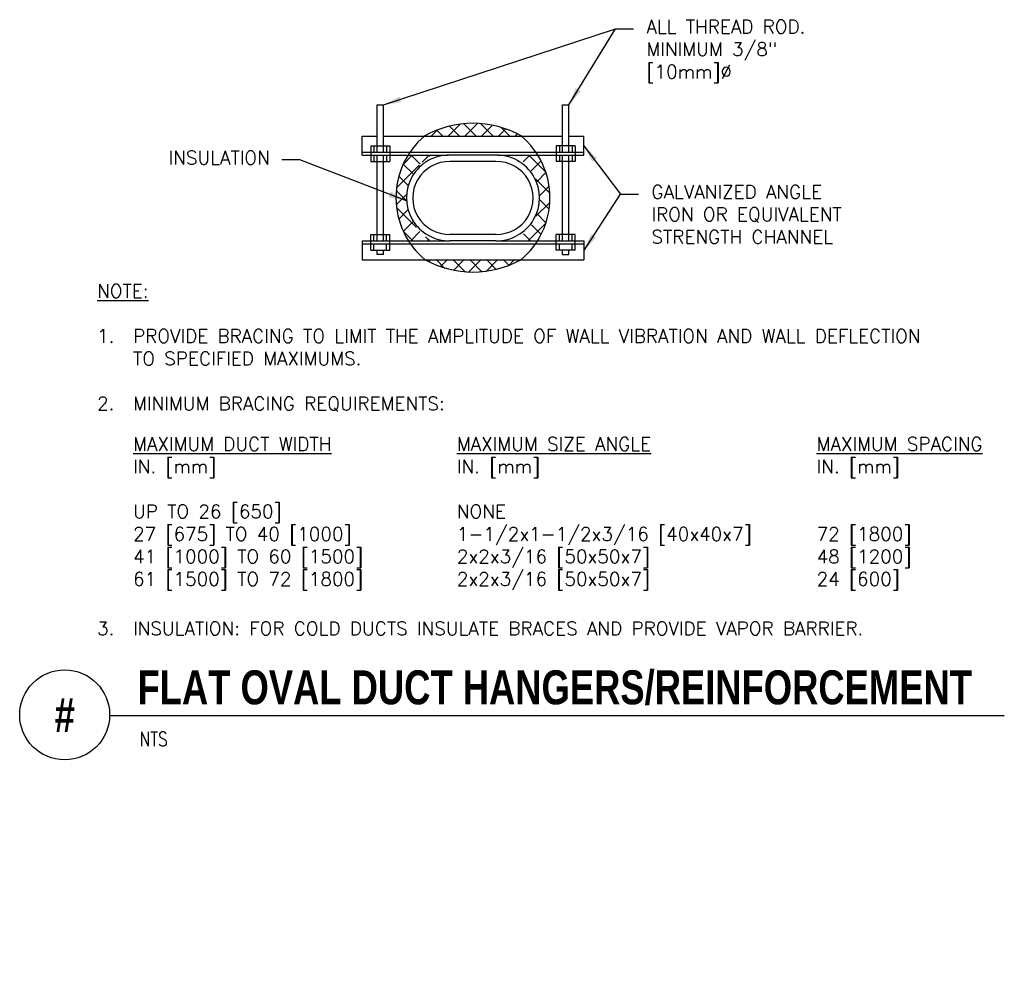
# Model space of a CAD drawing. Header units: inches. Extents: x 0.34 to 7.18, y -1.3 to 5.33.
import ezdxf
from ezdxf.enums import TextEntityAlignment as Align

# ---------------------------------------------------------------- set-up
doc = ezdxf.new("R2010")
doc.units = ezdxf.units.IN
doc.header["$MEASUREMENT"] = 0
for name, color, linetype in [('M-DETL-HEVY', 5, 'Continuous'), ('M-DETL-MEDM', 4, 'Continuous'), ('M-DETL-PATT', 8, 'Continuous'), ('M-DETL-TEXT', 2, 'Continuous')]:
    doc.layers.add(name, color=color, linetype=linetype)
doc.styles.add('BOLD', font='bold.shx', dxfattribs={"width": 0.9})
doc.styles.add('Romans', font='romans.shx')
doc.dimstyles.new('VA-Lead', dxfattribs={"dimtxt": 0.09375, "dimasz": 0.125, "dimexe": 0.125, "dimexo": 0.03125, "dimgap": 0.02, "dimtad": 1, "dimdec": 5, "dimzin": 0, "dimdsep": 46, "dimlunit": 4, "dimtxsty": 'Romans', "dimcen": 0.125, "dimclrd": 256, "dimclre": 256, "dimclrt": 256, "dimadec": 0, "dimazin": 0, "dimtfac": 1, "dimtdec": 5, "dimtofl": 0, "dimtmove": 0, "dimatfit": 3, "dimfxl": 1, "dimfrac": 2, "dimtolj": 1, "dimtzin": 0, "dimlwd": -1, "dimlwe": -1, "dimarcsym": 0})

msp = doc.modelspace()

# ---------------------------------------------------------------- linework, layer by layer
at = {"layer": 'M-DETL-HEVY', "linetype": 'Continuous'}
for p, q in [((3.6467, 4.3884), (3.3276, 4.3884)), ((3.6467, 4.3443), (3.3276, 4.3443)), ((3.6467, 3.8384), (3.3276, 3.8384)), ((3.6467, 3.7944), (3.3276, 3.7944))]:
    msp.add_line(p, q, dxfattribs=at)
for centre, radius, start, end in [((3.3217, 4.0914), 0.2971, 88.65803, 271.34197), ((3.6526, 4.0914), 0.2971, 268.65803, 91.34197), ((3.3217, 4.0914), 0.253, 88.65803, 271.34197), ((3.6526, 4.0914), 0.253, 268.65803, 91.34197)]:
    msp.add_arc(centre, radius, start, end, dxfattribs=at)
at = {"layer": 'M-DETL-MEDM', "linetype": 'Continuous'}
for p, q in [((2.8208, 4.4104), (2.8208, 4.7374)), ((2.8208, 4.7374), (2.8648, 4.7374)), ((2.8648, 4.4104), (2.8648, 4.7374)), ((4.11, 4.4104), (4.11, 4.7374)), ((4.11, 4.7374), (4.154, 4.7374)), ((4.154, 4.4104), (4.154, 4.7374)), ((2.7174, 4.5204), (2.8208, 4.5204)), ((2.7174, 4.3884), (2.7174, 4.5204)), ((2.8648, 4.5204), (4.11, 4.5204)), ((4.154, 4.5204), (4.2574, 4.5204)), ((4.2574, 4.3884), (4.2574, 4.5204)), ((2.7768, 4.4544), (2.7768, 4.3444)), ((2.7768, 4.4544), (2.9088, 4.4544)), ((2.7988, 4.4544), (2.7988, 4.4104)), ((2.8868, 4.4544), (2.8868, 4.4104)), ((2.9088, 4.4544), (2.9088, 4.3444)), ((4.066, 4.4544), (4.066, 4.3444)), ((4.198, 4.4544), (4.066, 4.4544)), ((4.088, 4.4544), (4.088, 4.4104)), ((4.176, 4.4544), (4.176, 4.4104)), ((4.198, 4.4544), (4.198, 4.3444)), ((2.7174, 4.4104), (4.2574, 4.4104)), ((2.7174, 4.3884), (3.3152, 4.3884)), ((2.7988, 4.3884), (2.7988, 4.3444)), ((2.8208, 3.7944), (2.8208, 4.3884)), ((2.8648, 3.7944), (2.8648, 4.3884)), ((2.8868, 4.3884), (2.8868, 4.3444)), ((3.6591, 4.3884), (4.2574, 4.3884)), ((4.088, 4.3884), (4.088, 4.3444)), ((4.11, 3.7944), (4.11, 4.3884)), ((4.154, 3.7944), (4.154, 4.3884)), ((4.176, 4.3884), (4.176, 4.3444)), ((2.7768, 4.3444), (2.9088, 4.3444)), ((4.198, 4.3444), (4.066, 4.3444)), ((2.7768, 3.7284), (2.7768, 3.8384)), ((2.7768, 3.8384), (2.9088, 3.8384)), ((2.7988, 3.7944), (2.7988, 3.8384)), ((2.8868, 3.7944), (2.8868, 3.8384)), ((2.9088, 3.7284), (2.9088, 3.8384)), ((4.066, 3.7284), (4.066, 3.8384)), ((4.198, 3.8384), (4.066, 3.8384)), ((4.088, 3.7944), (4.088, 3.8384)), ((4.176, 3.7944), (4.176, 3.8384)), ((4.198, 3.7284), (4.198, 3.8384)), ((2.7174, 3.7944), (3.3153, 3.7944)), ((2.7174, 3.7944), (2.7174, 3.6624)), ((2.7174, 3.7724), (4.2574, 3.7724)), ((2.7988, 3.7284), (2.7988, 3.7724)), ((2.8868, 3.7284), (2.8868, 3.7724)), ((3.6591, 3.7944), (4.2574, 3.7944)), ((4.088, 3.7284), (4.088, 3.7724)), ((4.176, 3.7284), (4.176, 3.7724)), ((4.2574, 3.7944), (4.2574, 3.6624)), ((2.7768, 3.7284), (2.9088, 3.7284)), ((2.8211, 3.6991), (2.8211, 3.7284)), ((2.8651, 3.6991), (2.8211, 3.6991)), ((2.8651, 3.6991), (2.8651, 3.7284)), ((4.198, 3.7284), (4.066, 3.7284)), ((4.1097, 3.6991), (4.1097, 3.7284)), ((4.1097, 3.6991), (4.1537, 3.6991)), ((4.1537, 3.6991), (4.1537, 3.7284)), ((2.7174, 3.6624), (4.2574, 3.6624))]:
    msp.add_line(p, q, dxfattribs=at)
for centre, radius, start, end in [((3.4874, 3.9216), 0.6883, 60.45701, 119.54299), ((3.5115, 4.0933), 0.5594, 130.22656, 230.37487), ((3.4633, 4.0933), 0.5594, 309.62513, 49.77344), ((3.4874, 4.2649), 0.6883, 241.09965, 298.90035)]:
    msp.add_arc(centre, radius, start, end, dxfattribs=at)
at = {"layer": 'M-DETL-PATT', "linetype": 'Continuous'}
for p, q in [((3.3145, 4.5204), (3.3981, 4.604)), ((3.3145, 4.5204), (3.3981, 4.604)), ((3.3936, 4.5204), (3.3239, 4.5902)), ((3.3936, 4.5204), (3.3239, 4.5902)), ((3.5103, 4.5204), (3.4238, 4.6069)), ((3.5103, 4.5204), (3.4238, 4.6069)), ((3.4311, 4.5204), (3.5198, 4.6091)), ((3.4311, 4.5204), (3.5198, 4.6091)), ((3.627, 4.5204), (3.5395, 4.6079)), ((3.627, 4.5204), (3.5395, 4.6079)), ((3.5478, 4.5204), (3.6237, 4.5962)), ((3.5478, 4.5204), (3.6237, 4.5962)), ((3.1603, 4.5204), (3.1559, 4.5248)), ((3.1603, 4.5204), (3.1559, 4.5248)), ((3.1978, 4.5204), (3.2421, 4.5646)), ((3.1978, 4.5204), (3.2421, 4.5646)), ((3.277, 4.5204), (3.2353, 4.562)), ((3.277, 4.5204), (3.2353, 4.562)), ((3.6645, 4.5204), (3.7152, 4.5711)), ((3.6645, 4.5204), (3.7152, 4.5711)), ((3.7437, 4.5204), (3.6824, 4.5817)), ((3.7437, 4.5204), (3.6824, 4.5817)), ((3.7811, 4.5204), (3.797, 4.5363)), ((3.7811, 4.5204), (3.797, 4.5363)), ((3.0023, 4.3249), (3.0658, 4.3884)), ((3.0023, 4.3249), (3.0658, 4.3884)), ((3.1205, 4.3268), (3.059, 4.3884)), ((3.1205, 4.3268), (3.059, 4.3884)), ((3.135, 4.3409), (3.1825, 4.3884)), ((3.135, 4.3409), (3.1825, 4.3884)), ((3.1851, 4.3789), (3.1756, 4.3884)), ((3.1851, 4.3789), (3.1756, 4.3884)), ((3.8373, 4.3432), (3.8825, 4.3884)), ((3.8373, 4.3432), (3.8825, 4.3884)), ((3.994, 4.27), (3.8757, 4.3884)), ((3.994, 4.27), (3.8757, 4.3884)), ((2.9564, 4.1623), (3.114, 4.3199)), ((2.9564, 4.1623), (3.114, 4.3199)), ((3.0703, 4.2603), (3.0034, 4.3273)), ((3.0703, 4.2603), (3.0034, 4.3273)), ((3.8916, 4.2808), (3.9605, 4.3497)), ((3.8916, 4.2808), (3.9605, 4.3497)), ((3.9306, 4.2032), (3.9949, 4.2674)), ((3.9306, 4.2032), (3.9949, 4.2674)), ((3.0363, 4.1776), (2.9722, 4.2418)), ((3.0363, 4.1776), (2.9722, 4.2418)), ((4.0217, 4.1256), (3.922, 4.2254)), ((4.0217, 4.1256), (3.922, 4.2254)), ((3.0257, 4.0716), (2.9543, 4.143)), ((3.0257, 4.0716), (2.9543, 4.143)), ((2.9543, 4.0436), (3.026, 4.1152)), ((2.9543, 4.0436), (3.026, 4.1152)), ((3.9494, 4.1052), (4.017, 4.1729)), ((3.9494, 4.1052), (4.017, 4.1729)), ((3.9247, 3.9639), (4.0217, 4.0609)), ((3.9247, 3.9639), (4.0217, 4.0609)), ((4.017, 4.0137), (3.9495, 4.0812)), ((4.017, 4.0137), (3.9495, 4.0812)), ((3.0945, 3.8861), (2.9564, 4.0242)), ((3.0945, 3.8861), (2.9564, 4.0242)), ((2.9722, 3.9448), (3.0355, 4.0081)), ((2.9722, 3.9448), (3.0355, 4.0081)), ((3.9949, 3.9191), (3.9316, 3.9824)), ((3.9949, 3.9191), (3.9316, 3.9824)), ((3.0034, 3.8593), (3.069, 3.9249)), ((3.0034, 3.8593), (3.069, 3.9249)), ((3.8718, 3.7944), (3.994, 3.9166)), ((3.8718, 3.7944), (3.994, 3.9166)), ((3.9605, 3.8369), (3.8931, 3.9042)), ((3.9605, 3.8369), (3.8931, 3.9042)), ((3.0696, 3.7944), (3.0023, 3.8617)), ((3.0696, 3.7944), (3.0023, 3.8617)), ((3.0551, 3.7944), (3.1186, 3.8579)), ((3.0551, 3.7944), (3.1186, 3.8579)), ((3.8863, 3.7944), (3.8393, 3.8414)), ((3.8863, 3.7944), (3.8393, 3.8414)), ((3.1863, 3.7944), (3.1583, 3.8224)), ((3.1863, 3.7944), (3.1583, 3.8224)), ((3.1718, 3.7944), (3.1828, 3.8053)), ((3.1718, 3.7944), (3.1828, 3.8053)), ((3.1937, 3.6629), (3.1778, 3.647)), ((3.1937, 3.6629), (3.1778, 3.647)), ((3.2312, 3.6629), (3.2925, 3.6016)), ((3.2312, 3.6629), (3.2925, 3.6016)), ((3.3104, 3.6629), (3.2597, 3.6121)), ((3.3104, 3.6629), (3.2597, 3.6121)), ((3.3479, 3.6629), (3.4354, 3.5753)), ((3.3479, 3.6629), (3.4354, 3.5753)), ((3.4271, 3.6629), (3.3512, 3.587)), ((3.4271, 3.6629), (3.3512, 3.587)), ((3.5437, 3.6629), (3.455, 3.5741)), ((3.5437, 3.6629), (3.455, 3.5741)), ((3.4645, 3.6629), (3.5511, 3.5763)), ((3.4645, 3.6629), (3.5511, 3.5763)), ((3.6604, 3.6629), (3.5767, 3.5792)), ((3.6604, 3.6629), (3.5767, 3.5792)), ((3.5812, 3.6629), (3.651, 3.5931)), ((3.5812, 3.6629), (3.651, 3.5931)), ((3.6979, 3.6629), (3.7395, 3.6212)), ((3.6979, 3.6629), (3.7395, 3.6212)), ((3.7771, 3.6629), (3.7328, 3.6186)), ((3.7771, 3.6629), (3.7328, 3.6186)), ((3.8146, 3.6629), (3.819, 3.6585)), ((3.8146, 3.6629), (3.819, 3.6585))]:
    msp.add_line(p, q, dxfattribs=at)
at = {"layer": 'M-DETL-TEXT'}
msp.add_line((0.9628, 0.4951), (7.1796, 0.4951), dxfattribs=at)
msp.add_circle((0.6503, 0.5), 0.3125, dxfattribs=at)

# ---------------------------------------------------------------- texts
at = {"layer": 'M-DETL-TEXT', "width": 0.8}
for s, height, style, p in [('FLAT OVAL DUCT HANGERS/REINFORCEMENT', 0.23622, 'BOLD', (1.1564, 0.5732)), ('NTS', 0.09843, 'Romans', (1.1703, 0.2834))]:
    msp.add_text(s, height=height, dxfattribs=dict(at, style=style)).set_placement(p)
at = {"layer": 'M-DETL-TEXT', "style": 'BOLD', "width": 0.8}
msp.add_text('#', height=0.2362, dxfattribs=at).set_placement((0.6503, 0.5), align=Align.MIDDLE)
at = {"layer": 'M-DETL-TEXT', "char_height": 0.09375, "attachment_point": 1, "style": 'Romans'}
for s, insert, width in [('ALL THREAD ROD. MINIMUM 3/8" [10mm]%%C', (4.6928, 5.3283), 1.268537), ('INSULATION', (1.3723, 4.4181), 0.670982), ('GALVANIZED ANGLE IRON OR EQUIVALENT STRENGTH CHANNEL', (4.7276, 4.1806), 1.636338), ('{\\LNOTE:\\P}\\P1.\\P\\P\\P2.\\P\\P\\P\\P\\P\\P\\P\\P\\P\\P3.', (0.8753, 3.4915), 3.109923), ('\\P\\PPROVIDE BRACING TO LIMIT THE AMPLITUDE OF WALL VIBRATION AND WALL DEFLECTION TO SPECIFIED MAXIMUMS.\\P\\PMINIMUM BRACING REQUIREMENTS:\\P\\P\\P\\P\\P\\P\\P\\P\\P\\PINSULATION: FOR COLD DUCTS INSULATE BRACES AND PROVIDE VAPOR BARRIER.', (1.1253, 3.4915), 6.024747), ('\\P\\P{\\LMAXIMUM DUCT WIDTH}\\PIN. [mm]\\P\\PUP TO 26 [650]\\P27 [675] TO 40 [1000]\\P41 [1000] TO 60 [1500]\\P61 [1500] TO 72 [1800]', (1.1253, 2.7415), 8.881784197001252e-16), ('\\P\\P{\\LMAXIMUM SIZE ANGLE}\\PIN. [mm]\\P\\PNONE\\P1-1/2x1-1/2x3/16 [40x40x7] \\P2x2x3/16 [50x50x7] \\P2x2x3/16 [50x50x7] ', (3.3753, 2.7415), 8.881784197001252e-16), ('\\P\\P{\\LMAXIMUM SPACING}\\PIN. [mm]\\P\\P\\P72 [1800]\\P48 [1200]\\P24 [600]', (5.8753, 2.7415), 8.881784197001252e-16)]:
    msp.add_mtext(s, dxfattribs=dict(at, insert=insert, width=width))

# ---------------------------------------------------------------- leaders
at = {"layer": 'M-DETL-TEXT'}
for points in [[(2.8648, 4.7374), (4.4777, 5.266), (4.6027, 5.266)], [(4.154, 4.7374), (4.4777, 5.266), (4.6027, 5.266)], [(4.2574, 4.4544), (4.5124, 4.1184), (4.6374, 4.1184)], [(3.0257, 4.0716), (2.284, 4.3559), (2.159, 4.3559)], [(4.2574, 3.7233), (4.5124, 4.1184), (4.6374, 4.1184)]]:
    msp.add_leader(points, dimstyle='VA-Lead', override={"dimtad": 0}, dxfattribs=at)

doc.saveas('drawing.dxf')
